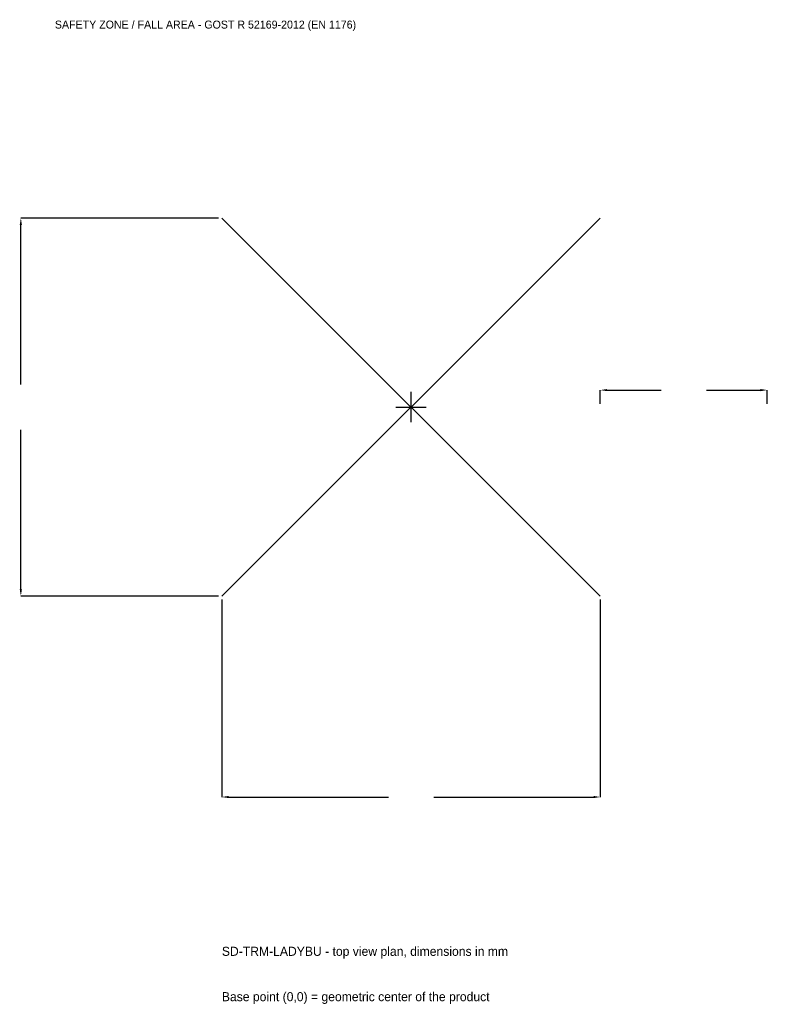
# Model space of a CAD drawing. Extents: x -3516 to 3200, y -5370 to 3484.
import ezdxf

# ---------------------------------------------------------------- set-up
doc = ezdxf.new("R2010")
doc.units = 0
for name, color, linetype in [('GP_MAF_zona_bezopasnosti', 1, 'Continuous'), ('ZSK_DANNYE', 3, 'Continuous'), ('ZSK_KONTUR', 7, 'Continuous'), ('ZSK_RAZMERY', 8, 'Continuous')]:
    doc.layers.add(name, color=color, linetype=linetype)
doc.dimstyles.new('ORION', dxfattribs={"dimtxt": 102, "dimasz": 61.2, "dimexe": 1.25, "dimexo": 30.6, "dimtad": 1, "dimcen": 2.5, "dimazin": 3, "dimtfac": 1, "dimtmove": 0, "dimatfit": 3})

# ---------------------------------------------------------------- blocks, each defined once
blk = doc.blocks.new('_CLOSEDFILLED')
at = {"color": 0, "linetype": 'BYBLOCK'}
blk.add_solid([(-1, 0.16), (0, 0), (-1, -0.16)], dxfattribs=at)
blk = doc.blocks.new('*D1')
for p, q in [((-1700, -1730.6), (-1700, -3506)), ((1700, -1730.6), (1700, -3506)), ((-1638.8, -3506), (-204, -3506)), ((204, -3506), (1638.8, -3506))]:
    blk.add_line(p, q)
at = {"layer": 'Defpoints'}
for p in [(-1700, -1700), (1700, -1700), (-1700, -3506)]:
    blk.add_point(p, dxfattribs=at)
at = {"layer": 'ZSK_RAZMERY', "xscale": 61.199999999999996, "yscale": 61.199999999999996, "rotation": 180}
blk.add_blockref('_CLOSEDFILLED', (-1700, -3506), dxfattribs=at)
at = {"layer": 'ZSK_RAZMERY', "xscale": 61.199999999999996, "yscale": 61.199999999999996}
blk.add_blockref('_CLOSEDFILLED', (1700, -3506), dxfattribs=at)
blk = doc.blocks.new('*D2')
for p, q in [((-1730.6, 1700), (-3506, 1700)), ((-3506, 204), (-3506, 1638.8)), ((-3506, -1638.8), (-3506, -204)), ((-1730.6, -1700), (-3506, -1700))]:
    blk.add_line(p, q)
at = {"layer": 'Defpoints'}
for p in [(-1700, 1700), (-3506, -1700), (-1700, -1700)]:
    blk.add_point(p, dxfattribs=at)
at = {"layer": 'ZSK_RAZMERY', "xscale": 61.199999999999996, "yscale": 61.199999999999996}
for p, rotation in [((-3506, 1700), 90), ((-3506, -1700), 270)]:
    blk.add_blockref('_CLOSEDFILLED', p, dxfattribs=dict(at, rotation=rotation))
blk = doc.blocks.new('*D3')
for p, q in [((1700, 30.6), (1700, 153)), ((1761.2, 153), (2246, 153)), ((2654, 153), (3138.8, 153)), ((3200, 30.6), (3200, 153))]:
    blk.add_line(p, q)
at = {"layer": 'Defpoints'}
for p in [(1700, 153), (1700, 0), (3200, 0)]:
    blk.add_point(p, dxfattribs=at)
at = {"layer": 'ZSK_RAZMERY', "xscale": 61.199999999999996, "yscale": 61.199999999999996, "rotation": 180}
blk.add_blockref('_CLOSEDFILLED', (1700, 153), dxfattribs=at)
at = {"layer": 'ZSK_RAZMERY', "xscale": 61.199999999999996, "yscale": 61.199999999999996}
blk.add_blockref('_CLOSEDFILLED', (3200, 153), dxfattribs=at)
blk = doc.blocks.new('B1')
at = {"layer": 'ZSK_KONTUR'}
for p, q in [((-1700, -1700), (1700, 1700)), ((-1700, 1700), (1700, -1700))]:
    blk.add_line(p, q, dxfattribs=at)
at = {"layer": 'ZSK_RAZMERY'}
for p, q in [((0, -136), (0, 136)), ((-136, 0), (136, 0))]:
    blk.add_line(p, q, dxfattribs=at)
at = {"layer": 'GP_MAF_zona_bezopasnosti', "color": 1}
blk.add_text('SAFETY ZONE / FALL AREA - GOST R 52169-2012 (EN 1176)', height=71.4, dxfattribs=at).set_placement((-3200, 3404))
at = {"layer": 'ZSK_RAZMERY'}
dim = blk.add_linear_dim(base=(-3506, -1700), p1=(-1700, -1700), p2=(-1700, 1700), angle=90, dimstyle='ORION', dxfattribs=at)
dim.commit()
dim.dimension.update_dxf_attribs({"geometry": '*D2', "text_midpoint": (-3506, 0)})
for base, p1, p2, picture, middle in [((1700, 153), (1700, 0), (3200, 0), '*D3', (2450, 153)), ((-1700, -3506), (-1700, -1700), (1700, -1700), '*D1', (0, -3506))]:
    dim = blk.add_linear_dim(base=base, p1=p1, p2=p2, dimstyle='ORION', dxfattribs=at)
    dim.commit()
    dim.dimension.update_dxf_attribs({"geometry": picture, "text_midpoint": middle})

msp = doc.modelspace()

# ---------------------------------------------------------------- block references
msp.add_blockref('B1', (0, 0))

# ---------------------------------------------------------------- texts
at = {"layer": 'ZSK_DANNYE', "color": 3}
msp.add_text('SD-TRM-LADYBU - top view plan, dimensions in mm', height=81.6, dxfattribs=at).set_placement((-1700, -4934))
at = {"layer": 'ZSK_DANNYE', "color": 7}
msp.add_text('Base point (0,0) = geometric center of the product', height=81.6, dxfattribs=at).set_placement((-1700, -5342))

doc.saveas('drawing.dxf')
